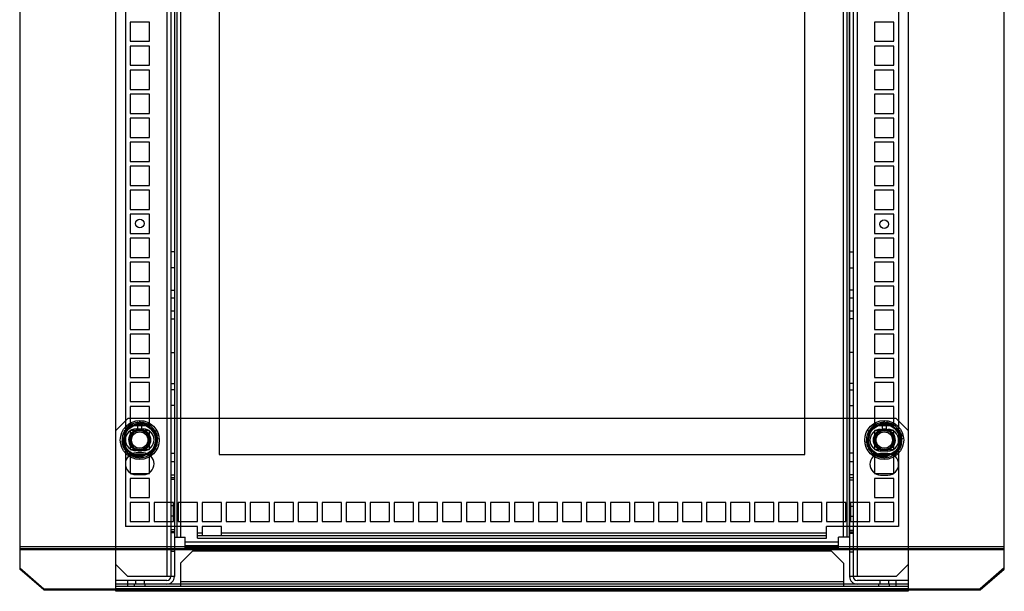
# Model space of a CAD drawing. Header units: millimetres. Extents: x 61 to 471, y 125 to 611.
# Tile 1 of 2: x 61 to 471, y 125 to 363. Entities that reach past the tile are written whole.
import ezdxf

# ---------------------------------------------------------------- set-up
doc = ezdxf.new("R2010")
doc.units = ezdxf.units.MM
doc.header["$LTSCALE"] = 47.779172
doc.layers.get('0').update_dxf_attribs({"linetype": 'CONTINUOUS'})

msp = doc.modelspace()

# ---------------------------------------------------------------- linework, layer by layer
at = {"color": 7, "linetype": 'Continuous'}
for p, q in [((101.31, 125.28), (101.31, 611.28)), ((431.31, 611.28), (431.31, 125.28)), ((122.61, 605.18), (122.61, 131.38)), ((124.21, 605.18), (124.21, 131.38)), ((125.71, 605.18), (125.71, 131.38)), ((406.91, 605.18), (406.91, 131.38)), ((408.41, 605.18), (408.41, 131.38)), ((410.01, 605.18), (410.01, 131.38)), ((61.31, 602.06), (61.31, 134.5)), ((471.31, 134.5), (471.31, 602.06)), ((105.31, 584.28), (105.31, 152.28)), ((427.31, 584.28), (427.31, 152.28)), ((144.31, 554.28), (144.31, 182.28)), ((388.31, 182.28), (388.31, 554.28)), ((126.71, 479.78), (126.71, 147.78)), ((128.21, 479.78), (128.21, 147.78)), ((404.21, 479.78), (404.21, 147.78)), ((405.71, 479.78), (405.71, 147.78)), ((406.71, 479.78), (406.71, 147.78)), ((107.31, 362.28), (107.31, 354.28)), ((115.31, 362.28), (107.31, 362.28)), ((115.31, 354.28), (115.31, 362.28)), ((425.31, 362.28), (417.31, 362.28)), ((417.31, 362.28), (417.31, 354.28)), ((425.31, 354.28), (425.31, 362.28)), ((107.31, 354.28), (115.31, 354.28)), ((417.31, 354.28), (425.31, 354.28)), ((107.31, 352.28), (107.31, 344.28)), ((115.31, 352.28), (107.31, 352.28)), ((115.31, 344.28), (115.31, 352.28)), ((425.31, 352.28), (417.31, 352.28)), ((417.31, 352.28), (417.31, 344.28)), ((425.31, 344.28), (425.31, 352.28)), ((107.31, 344.28), (115.31, 344.28)), ((107.31, 342.28), (107.31, 334.28)), ((115.31, 342.28), (107.31, 342.28)), ((115.31, 334.28), (115.31, 342.28)), ((417.31, 344.28), (425.31, 344.28)), ((425.31, 342.28), (417.31, 342.28)), ((417.31, 342.28), (417.31, 334.28)), ((425.31, 334.28), (425.31, 342.28)), ((107.31, 334.28), (115.31, 334.28)), ((107.31, 332.28), (107.31, 324.28)), ((115.31, 332.28), (107.31, 332.28)), ((115.31, 324.28), (115.31, 332.28)), ((417.31, 334.28), (425.31, 334.28)), ((425.31, 332.28), (417.31, 332.28)), ((417.31, 332.28), (417.31, 324.28)), ((425.31, 324.28), (425.31, 332.28)), ((107.31, 324.28), (115.31, 324.28)), ((417.31, 324.28), (425.31, 324.28)), ((107.31, 322.28), (107.31, 314.28)), ((115.31, 322.28), (107.31, 322.28)), ((115.31, 314.28), (115.31, 322.28)), ((425.31, 322.28), (417.31, 322.28)), ((417.31, 322.28), (417.31, 314.28)), ((425.31, 314.28), (425.31, 322.28)), ((107.31, 314.28), (115.31, 314.28)), ((107.31, 312.28), (107.31, 304.28)), ((115.31, 312.28), (107.31, 312.28)), ((115.31, 304.28), (115.31, 312.28)), ((417.31, 314.28), (425.31, 314.28)), ((425.31, 312.28), (417.31, 312.28)), ((417.31, 312.28), (417.31, 304.28)), ((425.31, 304.28), (425.31, 312.28)), ((107.31, 304.28), (115.31, 304.28)), ((417.31, 304.28), (425.31, 304.28)), ((107.31, 302.28), (107.31, 294.28)), ((115.31, 302.28), (107.31, 302.28)), ((115.31, 294.28), (115.31, 302.28)), ((425.31, 302.28), (417.31, 302.28)), ((417.31, 302.28), (417.31, 294.28)), ((425.31, 294.28), (425.31, 302.28)), ((107.31, 294.28), (115.31, 294.28)), ((107.31, 292.28), (107.31, 284.28)), ((115.31, 292.28), (107.31, 292.28)), ((115.31, 284.28), (115.31, 292.28)), ((417.31, 294.28), (425.31, 294.28)), ((425.31, 292.28), (417.31, 292.28)), ((417.31, 292.28), (417.31, 284.28)), ((425.31, 284.28), (425.31, 292.28)), ((107.31, 284.28), (115.31, 284.28)), ((417.31, 284.28), (425.31, 284.28)), ((107.31, 282.28), (107.31, 274.28)), ((115.31, 282.28), (107.31, 282.28)), ((115.31, 274.28), (115.31, 282.28)), ((425.31, 282.28), (417.31, 282.28)), ((417.31, 282.28), (417.31, 274.28)), ((425.31, 274.28), (425.31, 282.28)), ((107.31, 274.28), (115.31, 274.28)), ((107.31, 272.28), (107.31, 264.28)), ((115.31, 272.28), (107.31, 272.28)), ((115.31, 264.28), (115.31, 272.28)), ((417.31, 274.28), (425.31, 274.28)), ((425.31, 272.28), (417.31, 272.28)), ((417.31, 272.28), (417.31, 264.28)), ((425.31, 264.28), (425.31, 272.28)), ((125.71, 266.58), (124.21, 266.58)), ((406.91, 266.58), (408.41, 266.58)), ((107.31, 264.28), (115.31, 264.28)), ((417.31, 264.28), (425.31, 264.28)), ((107.31, 262.28), (107.31, 254.28)), ((115.31, 262.28), (107.31, 262.28)), ((115.31, 254.28), (115.31, 262.28)), ((125.71, 259.98), (124.21, 259.98)), ((406.91, 259.98), (408.41, 259.98)), ((425.31, 262.28), (417.31, 262.28)), ((417.31, 262.28), (417.31, 254.28)), ((425.31, 254.28), (425.31, 262.28)), ((107.31, 254.28), (115.31, 254.28)), ((417.31, 254.28), (425.31, 254.28)), ((107.31, 252.28), (107.31, 244.28)), ((115.31, 252.28), (107.31, 252.28)), ((115.31, 244.28), (115.31, 252.28)), ((124.21, 250.68), (125.71, 250.68)), ((408.41, 250.68), (406.91, 250.68)), ((425.31, 252.28), (417.31, 252.28)), ((417.31, 252.28), (417.31, 244.28)), ((425.31, 244.28), (425.31, 252.28)), ((125.71, 247.38), (124.21, 247.38)), ((408.41, 247.38), (406.91, 247.38)), ((107.31, 244.28), (115.31, 244.28)), ((107.31, 242.28), (107.31, 234.28)), ((115.31, 242.28), (107.31, 242.28)), ((115.31, 234.28), (115.31, 242.28)), ((125.71, 241.98), (124.21, 241.98)), ((408.41, 241.98), (406.91, 241.98)), ((417.31, 244.28), (425.31, 244.28)), ((425.31, 242.28), (417.31, 242.28)), ((417.31, 242.28), (417.31, 234.28)), ((425.31, 234.28), (425.31, 242.28)), ((124.21, 238.68), (125.71, 238.68)), ((408.41, 238.68), (406.91, 238.68)), ((107.31, 234.28), (115.31, 234.28)), ((417.31, 234.28), (425.31, 234.28)), ((107.31, 232.28), (107.31, 224.28)), ((115.31, 232.28), (107.31, 232.28)), ((115.31, 224.28), (115.31, 232.28)), ((425.31, 232.28), (417.31, 232.28)), ((417.31, 232.28), (417.31, 224.28)), ((425.31, 224.28), (425.31, 232.28)), ((107.31, 224.28), (115.31, 224.28)), ((107.31, 222.28), (107.31, 214.28)), ((115.31, 222.28), (107.31, 222.28)), ((115.31, 214.28), (115.31, 222.28)), ((124.21, 224.78), (125.71, 224.78)), ((408.41, 224.78), (406.91, 224.78)), ((417.31, 224.28), (425.31, 224.28)), ((425.31, 222.28), (417.31, 222.28)), ((417.31, 222.28), (417.31, 214.28)), ((425.31, 214.28), (425.31, 222.28)), ((107.31, 214.28), (115.31, 214.28)), ((417.31, 214.28), (425.31, 214.28)), ((107.31, 212.28), (107.31, 204.28)), ((115.31, 212.28), (107.31, 212.28)), ((115.31, 204.28), (115.31, 212.28)), ((124.21, 211.78), (125.71, 211.78)), ((125.71, 209.18), (124.21, 209.18)), ((408.41, 211.78), (406.91, 211.78)), ((406.91, 209.18), (408.41, 209.18)), ((425.31, 212.28), (417.31, 212.28)), ((417.31, 212.28), (417.31, 204.28)), ((425.31, 204.28), (425.31, 212.28)), ((107.31, 204.28), (115.31, 204.28)), ((107.31, 202.28), (107.31, 194.28)), ((115.31, 202.28), (107.31, 202.28)), ((115.31, 194.28), (115.31, 202.28)), ((125.71, 202.58), (124.21, 202.58)), ((406.91, 202.58), (408.41, 202.58)), ((417.31, 204.28), (425.31, 204.28)), ((425.31, 202.28), (417.31, 202.28)), ((417.31, 202.28), (417.31, 194.28)), ((425.31, 194.28), (425.31, 202.28)), ((106.31, 197.28), (101.31, 192.28)), ((426.31, 197.28), (106.31, 197.28)), ((431.31, 192.28), (426.31, 197.28)), ((107.02, 194.44), (103.83, 187.65)), ((106.1, 193.69), (104.02, 186.48)), ((105.57, 193.12), (104.25, 185.73)), ((111.31, 195.79), (104.81, 192.04)), ((112.63, 195.67), (105.57, 193.12)), ((113.39, 195.49), (106.1, 193.69)), ((114.5, 195.07), (107.02, 194.44)), ((107.31, 194.28), (115.31, 194.28)), ((109.8, 192.88), (112.8, 192.88)), ((110.56, 192.26), (110.56, 195.64)), ((117.81, 192.04), (111.31, 195.79)), ((112.06, 195.64), (112.06, 192.26)), ((118.37, 190.83), (112.63, 195.67)), ((118.6, 190.09), (113.39, 195.49)), ((118.79, 188.91), (114.5, 195.07)), ((417.02, 194.44), (413.83, 187.65)), ((416.1, 193.69), (414.02, 186.48)), ((415.57, 193.12), (414.25, 185.73)), ((421.31, 195.79), (414.81, 192.04)), ((422.63, 195.67), (415.57, 193.12)), ((423.39, 195.49), (416.1, 193.69)), ((424.5, 195.07), (417.02, 194.44)), ((417.31, 194.28), (425.31, 194.28)), ((420.56, 192.26), (420.56, 195.64)), ((427.81, 192.04), (421.31, 195.79)), ((422.06, 195.64), (422.06, 192.26)), ((428.37, 190.83), (422.63, 195.67)), ((428.6, 190.09), (423.39, 195.49)), ((428.79, 188.91), (424.5, 195.07)), ((104.81, 192.04), (104.81, 184.53)), ((115.31, 192.28), (107.31, 192.28)), ((107.31, 192.28), (107.31, 184.28)), ((115.31, 184.28), (115.31, 192.28)), ((118.79, 188.91), (115.6, 182.12)), ((118.6, 190.09), (116.52, 182.88)), ((118.37, 190.83), (117.05, 183.45)), ((117.81, 192.04), (117.81, 184.53)), ((414.81, 192.04), (414.81, 184.53)), ((425.31, 192.28), (417.31, 192.28)), ((417.31, 192.28), (417.31, 184.28)), ((419.82, 192.68), (422.82, 192.68)), ((425.31, 184.28), (425.31, 192.28)), ((428.79, 188.91), (425.6, 182.12)), ((428.6, 190.09), (426.52, 182.88)), ((428.37, 190.83), (427.05, 183.45)), ((427.81, 192.04), (427.81, 184.53)), ((108.12, 181.49), (103.83, 187.65)), ((104.02, 186.48), (109.23, 181.07)), ((109.99, 180.89), (104.25, 185.73)), ((111.31, 180.78), (104.81, 184.53)), ((117.81, 184.53), (111.31, 180.78)), ((418.12, 181.49), (413.83, 187.65)), ((414.02, 186.48), (419.23, 181.07)), ((419.99, 180.89), (414.25, 185.73)), ((421.31, 180.78), (414.81, 184.53)), ((427.81, 184.53), (421.31, 180.78)), ((107.31, 184.28), (115.31, 184.28)), ((115.31, 182.28), (107.31, 182.28)), ((107.31, 182.28), (107.31, 174.28)), ((115.6, 182.12), (108.12, 181.49)), ((116.52, 182.88), (109.23, 181.07)), ((112.8, 183.88), (109.8, 183.88)), ((112.8, 182.88), (109.8, 182.88)), ((117.05, 183.45), (109.99, 180.89)), ((115.31, 174.28), (115.31, 182.28)), ((124.21, 182.78), (125.71, 182.78)), ((144.31, 182.28), (388.31, 182.28)), ((408.41, 182.78), (406.91, 182.78)), ((417.31, 184.28), (425.31, 184.28)), ((425.31, 182.28), (417.31, 182.28)), ((417.31, 182.28), (417.31, 174.28)), ((425.6, 182.12), (418.12, 181.49)), ((426.52, 182.88), (419.23, 181.07)), ((422.82, 183.68), (419.82, 183.68)), ((422.82, 182.68), (419.82, 182.68)), ((427.05, 183.45), (419.99, 180.89)), ((425.31, 174.28), (425.31, 182.28)), ((125.71, 179.18), (124.21, 179.18)), ((408.41, 179.18), (406.91, 179.18)), ((107.31, 174.28), (115.31, 174.28)), ((115.31, 172.28), (107.31, 172.28)), ((107.31, 172.28), (107.31, 164.28)), ((109.8, 173.88), (112.8, 173.88)), ((115.31, 164.28), (115.31, 172.28)), ((124.21, 173.78), (125.71, 173.78)), ((125.71, 172.58), (124.21, 172.58)), ((408.41, 173.78), (406.91, 173.78)), ((408.41, 172.58), (406.91, 172.58)), ((417.31, 174.28), (425.31, 174.28)), ((425.31, 172.28), (417.31, 172.28)), ((417.31, 172.28), (417.31, 164.28)), ((419.82, 173.68), (422.82, 173.68)), ((425.31, 164.28), (425.31, 172.28)), ((125.71, 171.88), (124.21, 171.88)), ((406.91, 171.68), (408.41, 171.68)), ((107.31, 164.28), (115.31, 164.28)), ((417.31, 164.28), (425.31, 164.28)), ((115.31, 162.28), (107.31, 162.28)), ((107.31, 162.28), (107.31, 154.28)), ((115.31, 154.28), (115.31, 162.28)), ((125.31, 162.28), (117.31, 162.28)), ((117.31, 162.28), (117.31, 154.28)), ((125.71, 160.88), (124.21, 160.88)), ((125.31, 154.28), (125.31, 162.28)), ((135.31, 162.28), (127.31, 162.28)), ((127.31, 162.28), (127.31, 154.28)), ((135.31, 154.28), (135.31, 162.28)), ((145.31, 162.28), (137.31, 162.28)), ((137.31, 162.28), (137.31, 154.28)), ((145.31, 154.28), (145.31, 162.28)), ((155.31, 162.28), (147.31, 162.28)), ((147.31, 162.28), (147.31, 154.28)), ((155.31, 154.28), (155.31, 162.28)), ((165.31, 162.28), (157.31, 162.28)), ((157.31, 162.28), (157.31, 154.28)), ((165.31, 154.28), (165.31, 162.28)), ((175.31, 162.28), (167.31, 162.28)), ((167.31, 162.28), (167.31, 154.28)), ((175.31, 154.28), (175.31, 162.28)), ((185.31, 162.28), (177.31, 162.28)), ((177.31, 162.28), (177.31, 154.28)), ((185.31, 154.28), (185.31, 162.28)), ((195.31, 162.28), (187.31, 162.28)), ((187.31, 162.28), (187.31, 154.28)), ((195.31, 154.28), (195.31, 162.28)), ((205.31, 162.28), (197.31, 162.28)), ((197.31, 162.28), (197.31, 154.28)), ((205.31, 154.28), (205.31, 162.28)), ((215.31, 162.28), (207.31, 162.28)), ((207.31, 162.28), (207.31, 154.28)), ((215.31, 154.28), (215.31, 162.28)), ((225.31, 162.28), (217.31, 162.28)), ((217.31, 162.28), (217.31, 154.28)), ((225.31, 154.28), (225.31, 162.28)), ((235.31, 162.28), (227.31, 162.28)), ((227.31, 162.28), (227.31, 154.28)), ((235.31, 154.28), (235.31, 162.28)), ((245.31, 162.28), (237.31, 162.28)), ((237.31, 162.28), (237.31, 154.28)), ((245.31, 154.28), (245.31, 162.28)), ((255.31, 162.28), (247.31, 162.28)), ((247.31, 162.28), (247.31, 154.28)), ((255.31, 154.28), (255.31, 162.28)), ((265.31, 162.28), (257.31, 162.28)), ((257.31, 162.28), (257.31, 154.28)), ((265.31, 154.28), (265.31, 162.28)), ((275.31, 162.28), (267.31, 162.28)), ((267.31, 162.28), (267.31, 154.28)), ((275.31, 154.28), (275.31, 162.28)), ((285.31, 162.28), (277.31, 162.28)), ((277.31, 162.28), (277.31, 154.28)), ((285.31, 154.28), (285.31, 162.28)), ((295.31, 162.28), (287.31, 162.28)), ((287.31, 162.28), (287.31, 154.28)), ((295.31, 154.28), (295.31, 162.28)), ((305.31, 162.28), (297.31, 162.28)), ((297.31, 162.28), (297.31, 154.28)), ((305.31, 154.28), (305.31, 162.28)), ((315.31, 162.28), (307.31, 162.28)), ((307.31, 162.28), (307.31, 154.28)), ((315.31, 154.28), (315.31, 162.28)), ((325.31, 162.28), (317.31, 162.28)), ((317.31, 162.28), (317.31, 154.28)), ((325.31, 154.28), (325.31, 162.28)), ((335.31, 162.28), (327.31, 162.28)), ((327.31, 162.28), (327.31, 154.28)), ((335.31, 154.28), (335.31, 162.28)), ((345.31, 162.28), (337.31, 162.28)), ((337.31, 162.28), (337.31, 154.28)), ((345.31, 154.28), (345.31, 162.28)), ((355.31, 162.28), (347.31, 162.28)), ((347.31, 162.28), (347.31, 154.28)), ((355.31, 154.28), (355.31, 162.28)), ((365.31, 162.28), (357.31, 162.28)), ((357.31, 162.28), (357.31, 154.28)), ((365.31, 154.28), (365.31, 162.28)), ((375.31, 162.28), (367.31, 162.28)), ((367.31, 162.28), (367.31, 154.28)), ((375.31, 154.28), (375.31, 162.28)), ((385.31, 162.28), (377.31, 162.28)), ((377.31, 162.28), (377.31, 154.28)), ((385.31, 154.28), (385.31, 162.28)), ((395.31, 162.28), (387.31, 162.28)), ((387.31, 162.28), (387.31, 154.28)), ((395.31, 154.28), (395.31, 162.28)), ((405.31, 162.28), (397.31, 162.28)), ((397.31, 162.28), (397.31, 154.28)), ((405.31, 154.28), (405.31, 162.28)), ((406.91, 160.68), (408.41, 160.68)), ((415.31, 162.28), (407.31, 162.28)), ((407.31, 162.28), (407.31, 154.28)), ((415.31, 154.28), (415.31, 162.28)), ((425.31, 162.28), (417.31, 162.28)), ((417.31, 162.28), (417.31, 154.28)), ((425.31, 154.28), (425.31, 162.28)), ((125.71, 156.58), (124.21, 156.58)), ((406.91, 156.58), (408.41, 156.58)), ((135.31, 152.28), (105.31, 152.28)), ((107.31, 154.28), (115.31, 154.28)), ((117.31, 154.28), (125.31, 154.28)), ((127.31, 154.28), (135.31, 154.28)), ((135.31, 147.46), (135.31, 152.28)), ((137.31, 154.28), (145.31, 154.28)), ((145.31, 152.28), (137.31, 152.28)), ((137.31, 152.28), (137.31, 148.46)), ((145.31, 148.46), (145.31, 152.28)), ((147.31, 154.28), (155.31, 154.28)), ((157.31, 154.28), (165.31, 154.28)), ((167.31, 154.28), (175.31, 154.28)), ((177.31, 154.28), (185.31, 154.28)), ((187.31, 154.28), (195.31, 154.28)), ((197.31, 154.28), (205.31, 154.28)), ((207.31, 154.28), (215.31, 154.28)), ((217.31, 154.28), (225.31, 154.28)), ((227.31, 154.28), (235.31, 154.28)), ((237.31, 154.28), (245.31, 154.28)), ((247.31, 154.28), (255.31, 154.28)), ((257.31, 154.28), (265.31, 154.28)), ((267.31, 154.28), (275.31, 154.28)), ((277.31, 154.28), (285.31, 154.28)), ((287.31, 154.28), (295.31, 154.28)), ((297.31, 154.28), (305.31, 154.28)), ((307.31, 154.28), (315.31, 154.28)), ((317.31, 154.28), (325.31, 154.28)), ((327.31, 154.28), (335.31, 154.28)), ((337.31, 154.28), (345.31, 154.28)), ((347.31, 154.28), (355.31, 154.28)), ((357.31, 154.28), (365.31, 154.28)), ((367.31, 154.28), (375.31, 154.28)), ((377.31, 154.28), (385.31, 154.28)), ((387.31, 154.28), (395.31, 154.28)), ((397.31, 154.28), (405.31, 154.28)), ((427.31, 152.28), (397.31, 152.28)), ((397.31, 147.46), (397.31, 152.28)), ((407.31, 154.28), (415.31, 154.28)), ((417.31, 154.28), (425.31, 154.28)), ((125.71, 150.88), (124.21, 150.88)), ((125.71, 149.98), (124.21, 149.98)), ((125.71, 149.68), (124.21, 149.68)), ((125.71, 147.78), (130.21, 147.78)), ((130.21, 143.28), (130.21, 147.78)), ((137.31, 149.46), (135.31, 149.46)), ((135.31, 148.46), (397.31, 148.46)), ((397.31, 149.46), (145.31, 149.46)), ((406.71, 147.78), (402.21, 147.78)), ((402.21, 143.28), (402.21, 147.78)), ((406.91, 150.68), (408.41, 150.68)), ((406.91, 149.98), (408.41, 149.98)), ((406.91, 149.48), (408.41, 149.48)), ((471.31, 143.86), (61.31, 143.86)), ((402.21, 145.78), (130.21, 145.78)), ((402.21, 144.28), (130.21, 144.28)), ((135.31, 147.46), (397.31, 147.46)), ((61.31, 143.06), (471.31, 143.06)), ((471.31, 142.56), (61.31, 142.56)), ((125.71, 141.88), (124.21, 141.88)), ((133.32, 141.93), (128.32, 136.93)), ((402.21, 143.28), (130.21, 143.28)), ((399.32, 141.93), (133.32, 141.93)), ((404.32, 136.93), (399.32, 141.93)), ((406.91, 142.88), (408.41, 142.88)), ((406.91, 141.68), (408.41, 141.68)), ((106.3, 131.38), (101.3, 136.38)), ((128.32, 136.93), (128.32, 127.28)), ((404.32, 136.93), (404.32, 127.28)), ((431.32, 136.38), (426.32, 131.38)), ((61.31, 135), (71.31, 126.34)), ((71.31, 125.84), (61.31, 134.5)), ((125.71, 131.38), (106.3, 131.38)), ((426.32, 131.38), (406.91, 131.38)), ((471.31, 135), (461.31, 126.34)), ((461.31, 125.84), (471.31, 134.5)), ((122.61, 129.78), (101.3, 129.78)), ((431.32, 128.28), (101.3, 128.28)), ((431.32, 127.28), (101.31, 127.28)), ((106.32, 127.28), (106.3, 129.78)), ((109.07, 127.28), (109.07, 128.28)), ((109.5, 129.78), (109.5, 128.28)), ((113.1, 129.78), (113.1, 128.28)), ((113.57, 127.28), (113.57, 128.28)), ((404.32, 129.28), (128.32, 129.28)), ((431.32, 129.78), (410.01, 129.78)), ((419.07, 127.28), (419.07, 128.28)), ((419.52, 129.78), (419.52, 128.28)), ((423.12, 129.78), (423.12, 128.28)), ((423.57, 127.28), (423.57, 128.28)), ((426.32, 127.28), (426.32, 129.78)), ((71.31, 126.34), (461.31, 126.34)), ((71.31, 125.84), (71.31, 126.34)), ((71.31, 125.84), (461.31, 125.84)), ((431.31, 126.28), (101.31, 126.28)), ((431.31, 125.28), (101.31, 125.28)), ((106.31, 125.28), (106.31, 126.28)), ((426.31, 126.28), (426.31, 125.28)), ((461.31, 126.34), (461.31, 125.84))]:
    msp.add_line(p, q, dxfattribs=at)
for centre, radius in [((111.3, 278.38), 1.8), ((421.32, 278.18), 1.8), ((111.31, 188.28), 8.1), ((111.31, 188.28), 6.5), ((421.31, 188.28), 8.1), ((421.31, 188.28), 6.5), ((111.31, 188.28), 4.1), ((111.31, 188.28), 3.5), ((111.31, 188.28), 3.4), ((421.31, 188.28), 4.1), ((421.31, 188.28), 3.5), ((421.31, 188.28), 3.4)]:
    msp.add_circle(centre, radius, dxfattribs=at)
for centre, radius, start, end in [((111.31, 188.28), 7.4, 95.817, 84.183), ((109.8, 188.38), 4.5, 90, 270), ((111.31, 188.28), 4.5, 53.1264, 126.9644), ((112.8, 188.38), 4.5, 270, 90), ((421.31, 188.28), 7.4, 95.817, 84.183), ((421.31, 188.28), 4.5, 53.1264, 126.9644), ((111.31, 188.28), 4.5, 151.7122, 208.0453), ((111.31, 188.28), 4.05, 100.6719, 79.3281), ((111.31, 188.28), 4, 95.4552, 258.4348), ((111.31, 188.28), 4.5, 126.9644, 151.7122), ((111.31, 188.28), 4, 79.2678, 95.4552), ((111.31, 188.28), 4, 270, 79.2678), ((111.31, 188.28), 4.5, 28.0453, 53.1264), ((111.31, 188.28), 4.5, 331.7122, 28.0453), ((419.82, 188.18), 4.5, 90, 270), ((421.31, 188.28), 4.5, 151.7122, 208.0453), ((421.31, 188.28), 4.05, 100.6719, 79.3281), ((421.31, 188.28), 4, 95.4552, 258.4348), ((421.31, 188.28), 4.5, 126.9644, 151.7122), ((421.31, 188.28), 4, 79.2678, 95.4552), ((421.31, 188.28), 4, 270, 79.2678), ((422.82, 188.18), 4.5, 270, 90), ((421.31, 188.28), 4.5, 28.0453, 53.1264), ((421.31, 188.28), 4.5, 331.7122, 28.0453), ((111.31, 188.28), 4.5, 208.0453, 233.1264), ((111.31, 188.28), 4.5, 233.1264, 270), ((111.31, 188.28), 4.5, 270, 306.9644), ((111.31, 188.28), 4.5, 306.9644, 331.7122), ((421.31, 188.28), 4.5, 208.0453, 233.1264), ((421.31, 188.28), 4.5, 233.1264, 270), ((421.31, 188.28), 4.5, 270, 306.9644), ((421.31, 188.28), 4.5, 306.9644, 331.7122), ((109.8, 178.38), 4.5, 90, 270), ((111.31, 188.28), 4, 258.4348, 270), ((112.8, 178.38), 4.5, 270, 90), ((419.82, 178.18), 4.5, 90, 270), ((421.31, 188.28), 4, 258.4348, 260.2905), ((421.31, 188.28), 4, 260.2905, 270), ((422.82, 178.18), 4.5, 270, 90), ((122.61, 131.38), 3.1, 270, 360), ((122.61, 131.38), 1.6, 270, 360), ((410.01, 131.38), 3.1, 180, 270), ((410.01, 131.38), 1.6, 180, 270)]:
    msp.add_arc(centre, radius, start, end, dxfattribs=at)
for points in [[(111.31, 183.78), (110.79, 183.79), (109.73, 183.97), (108.36, 184.77), (107.34, 185.98), (106.79, 187.47), (106.78, 189.06), (107.32, 190.56), (108.34, 191.78), (109.72, 192.6), (110.78, 192.78), (111.31, 192.78)], [(111.31, 192.78), (111.83, 192.78), (112.89, 192.6), (114.26, 191.8), (115.28, 190.59), (115.83, 189.1), (115.84, 187.5), (115.3, 186.01), (114.28, 184.78), (112.9, 183.97), (111.84, 183.79), (111.31, 183.78)], [(421.31, 183.78), (420.79, 183.79), (419.73, 183.97), (418.36, 184.77), (417.34, 185.98), (416.79, 187.47), (416.78, 189.06), (417.32, 190.56), (418.34, 191.78), (419.72, 192.6), (420.78, 192.78), (421.31, 192.78)], [(421.31, 192.78), (421.83, 192.78), (422.89, 192.6), (424.26, 191.8), (425.28, 190.59), (425.83, 189.1), (425.84, 187.5), (425.3, 186.01), (424.28, 184.78), (422.9, 183.97), (421.84, 183.79), (421.31, 183.78)]]:
    msp.add_open_spline(points, degree=3, knots=[0, 0, 0, 0, 0.111624, 0.22259, 0.332354, 0.443229, 0.554204, 0.665093, 0.775719, 0.887837, 1, 1, 1, 1], dxfattribs=at)
for points in [[(106.31, 128.28), (106.31, 128.53), (106.31, 129.03), (106.3, 129.53), (106.3, 129.78)], [(106.32, 127.28), (106.32, 127.45), (106.31, 127.78), (106.31, 128.12), (106.31, 128.28)]]:
    msp.add_open_spline(points, degree=3, dxfattribs=at)

doc.saveas('drawing.dxf')
